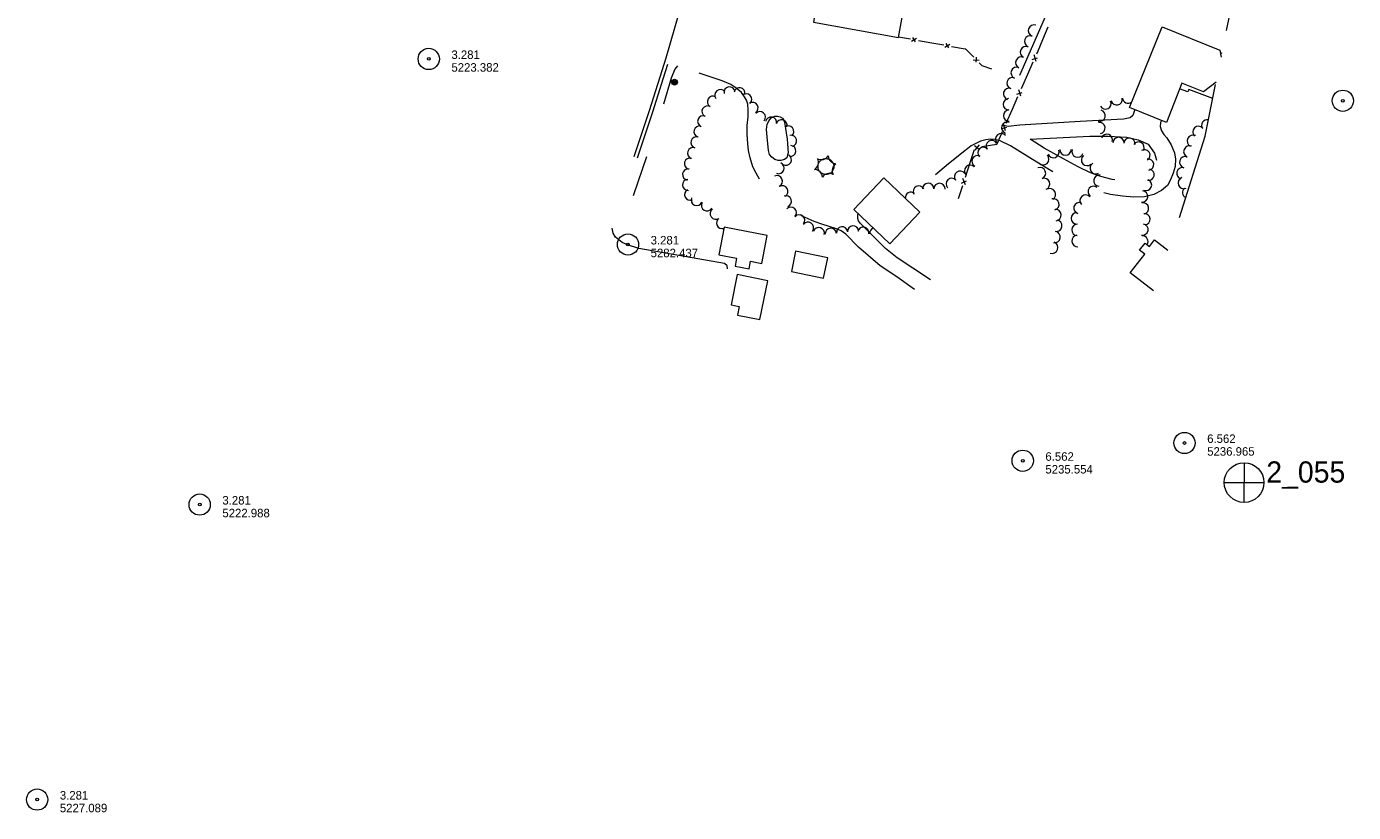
# Model space of a CAD drawing. Header units: feet. Extents: x 191259 to 192824, y 262512 to 264010.
# Tile 1 of 6: x 191259 to 192196, y 262512 to 263066. Entities that reach past the tile are written whole.
import ezdxf

# ---------------------------------------------------------------- set-up
doc = ezdxf.new("R2010")
doc.units = ezdxf.units.FT
doc.header["$MEASUREMENT"] = 0
doc.linetypes.add('DGN Style 3', pattern=[136.13208, 97.2372, -38.89488])
doc.linetypes.add('DGN Style 5', pattern=[68.06604, 29.17116, -38.89488])
for name, color, linetype, lineweight in [('E_DWY', 3, 'DGN Style 3', 0), ('E_LAND_Vegetation', 20, 'Continuous', 0), ('E_MAP_Limits', 20, 'DGN Style 3', 0), ('E_MAP_PassPoints', 43, 'Continuous', 0), ('E_MISCPROP', 43, 'Continuous', 0), ('E_MISCPROP_HvyDash', 251, 'DGN Style 3', 13), ('E_MISCPROP_HvyLine', 251, 'Continuous', 13), ('E_MISCPROP_Railing', 43, 'Continuous', 0), ('E_PATH_Sidewalk', 3, 'DGN Style 5', 0), ('E_RDWY', 43, 'Continuous', 13)]:
    doc.layers.add(name, color=color, linetype=linetype, lineweight=lineweight)
doc.styles.add('Style-IGR_FONT_0', font='IGR_FONT_0.shx')

# ---------------------------------------------------------------- blocks, each defined once
blk = doc.blocks.new('PP')
at = {"layer": 'E_MAP_PassPoints', "color": 43, "linetype": 'Continuous', "lineweight": 0}
for radius in [7.5, 0.96]:
    blk.add_circle((0, 0), radius, dxfattribs=at)
blk = doc.blocks.new('PP_1')
at = {"layer": 'E_MAP_PassPoints', "color": 43, "linetype": 'Continuous', "lineweight": 0}
for radius in [7.5, 0.96]:
    blk.add_circle((0, 0), radius, dxfattribs=at)
blk = doc.blocks.new('PP_4')
at = {"layer": 'E_MAP_PassPoints', "color": 43, "linetype": 'Continuous', "lineweight": 0}
for radius in [7.5, 0.96]:
    blk.add_circle((0, 0), radius, dxfattribs=at)
blk = doc.blocks.new('PP_3')
at = {"layer": 'E_MAP_PassPoints', "color": 43, "linetype": 'Continuous', "lineweight": 0}
for radius in [7.5, 0.96]:
    blk.add_circle((0, 0), radius, dxfattribs=at)
blk = doc.blocks.new('PP_5')
at = {"layer": 'E_MAP_PassPoints', "color": 43, "linetype": 'Continuous', "lineweight": 0}
for radius in [7.5, 0.96]:
    blk.add_circle((0, 0), radius, dxfattribs=at)
blk = doc.blocks.new('PP_6')
at = {"layer": 'E_MAP_PassPoints', "color": 43, "linetype": 'Continuous', "lineweight": 0}
for radius in [7.5, 0.96]:
    blk.add_circle((0, 0), radius, dxfattribs=at)
blk = doc.blocks.new('PHOTOC')
at = {"layer": 'E_MAP_Limits', "color": 3, "linetype": 'Continuous', "lineweight": 0}
for p, q in [((0.12, 14.06), (0.06, -13.8)), ((-13.79, 0.03), (14.12, 0.01))]:
    blk.add_line(p, q, dxfattribs=at)
blk.add_circle((0.17, 0.03), 14, dxfattribs=at)
blk = doc.blocks.new('POLE')
at = {"layer": 'E_MISCPROP', "color": 1, "linetype": 'Continuous', "lineweight": 0}
for centre, radius in [((-0.01, 0.02), 2.02), ((-0.01, 0.03), 1.52), ((0, -0.01), 1.01), ((0, 0), 0.502)]:
    blk.add_circle(centre, radius, dxfattribs=at)
blk = doc.blocks.new('PINEL')
at = {"layer": 'E_LAND_Vegetation', "color": 94, "linetype": 'Continuous', "lineweight": 0}
for centre, start, end in [((-8.14, 7.32), 275.21136, 0.97627), ((-10.4, -3.39), 335.21136, 60.97627), ((2.26, 10.71), 215.21136, 300.97627), ((10.41, 3.41), 155.21137, 240.97628), ((-2.25, -10.7), 35.21137, 120.97628), ((8.15, -7.3), 95.21137, 180.97628)]:
    blk.add_arc(centre, 5.72, start, end, dxfattribs=at)

msp = doc.modelspace()

# ---------------------------------------------------------------- linework, layer by layer
at = {"layer": 'E_DWY', "color": 2, "linetype": 'DGN Style 3', "lineweight": 0, "flags": 128}
for points in [[(192041.5, 263007.51), (192039.9, 263003.36), (192038.14, 263001.81), (192035.74, 263001.15), (192033.3, 263000.89), (192002.9, 262999.25), (191960.16, 262996.46), (191952.02, 262995.61), (191949.78, 262996.07), (191947.21, 262997.03), (191946.76, 262997.4), (191946.54, 262998.2), (191946.28, 262999.41), (192000.29, 263123.57), (192002.56, 263126.82), (192004.89, 263128.16), (192007.3, 263128.68), (192008.37, 263128.59)], [(191885.79, 262880.66), (191873.52, 262889.47), (191861.6, 262897.42), (191846.26, 262910.49), (191837.37, 262919.58), (191834.24, 262921.99), (191830.8, 262923.42), (191820.46, 262926.73), (191815.2, 262928.52), (191806.71, 262932.43), (191802.41, 262935.55), (191799.72, 262938.97), (191797.66, 262941.64), (191794.17, 262944.98), (191789.52, 262947.51), (191782.94, 262951.49), (191779.27, 262955.08), (191776.6, 262958.37), (191774.09, 262962.77), (191771.86, 262967.06), (191769.83, 262973.43), (191768.74, 262978.66), (191768.22, 262983.68), (191767.71, 262989.93), (191767.74, 262996.24), (191768.48, 263002.34), (191768.53, 263007.15), (191768.23, 263011.37), (191767.39, 263014.16), (191765.9, 263016.61), (191763.68, 263019.53), (191759.94, 263022.57), (191756.24, 263025.2), (191750.07, 263027.85), (191718.39, 263038.54), (191714.46, 263039.51), (191711.78, 263039.59)], [(191781.96, 262988.26), (191781.55, 262993.56), (191781.99, 262997.17), (191783.23, 262999.76), (191784.57, 263001.41), (191786.23, 263002.54), (191787.43, 263002.94), (191789.2, 263002.99), (191791.19, 263002.37), (191792.65, 263001.43), (191793.46, 263000.28), (191794.03, 262998.69), (191795.96, 262986.69)], [(192060.14, 262999.9), (192059.58, 262998.55), (192059.35, 262995.51), (192060.34, 262992.59), (192061.98, 262990.02), (192064.01, 262987.63), (192066.98, 262982.73), (192069.35, 262977.08), (192070.1, 262972.5), (192069.81, 262967.4), (192068.39, 262962.59), (192066.44, 262957.59), (192064.47, 262954.1), (192060.32, 262950.51), (192054.86, 262947.62), (192048.3, 262946.11), (192040.8, 262945.75), (192032.78, 262946.42), (192024.15, 262947.72), (192016.71, 262949.42), (192008.61, 262952.14), (191998.17, 262956.4), (191986.49, 262961.91), (191972.17, 262970.43), (191953.58, 262981.93), (191946.48, 262985.58), (191942.68, 262986.56), (191939.65, 262986.66), (191936.13, 262986.29), (191932.4, 262985.22), (191928.74, 262983.47), (191925.89, 262981.94), (191923.47, 262980.18), (191920.56, 262977.82), (191916.64, 262974.67), (191909.94, 262969.18), (191879.81, 262944.45)], [(191795.96, 262986.69), (191796.84, 262976.92), (191795.82, 262973.52), (191794.17, 262972.25), (191791.49, 262971.7), (191789.58, 262971.64), (191787.32, 262972.23), (191785.09, 262973.91), (191783.66, 262975.82), (191782.81, 262978.75), (191781.96, 262988.26)], [(191967.48, 262986.66), (192009.62, 262988.71), (192022.63, 262988.82), (192035.74, 262987.99), (192043.88, 262986.09), (192050.77, 262983.1), (192055.39, 262976.87), (192056.99, 262970.73), (192056.19, 262965.16), (192053.97, 262961.51), (192050.25, 262959.06), (192045.89, 262957.51), (192040.49, 262956.68), (192034.98, 262956.93), (192025.52, 262958.28), (192017.5, 262960.33), (192010.23, 262963), (192001.3, 262967.15)], [(192001.3, 262967.15), (191990.98, 262972.79), (191977.46, 262980.3), (191967.48, 262986.66)], [(191897.1, 262887.46), (191884.68, 262895.56), (191873.77, 262902.93), (191865.54, 262909.61), (191856.71, 262918.16), (191847.68, 262927.23), (191846.38, 262929.15), (191845.96, 262930.61), (191845.95, 262933.35), (191846.15, 262933.94)], [(191753.95, 262895.16), (191753.67, 262897.41), (191751.73, 262898.99), (191691.42, 262909.61), (191683.32, 262912.02), (191679.58, 262913.86), (191674.9, 262917.51), (191673.28, 262920.31), (191672.42, 262923.98)]]:
    msp.add_lwpolyline(points, dxfattribs=at)
at = {"layer": 'E_DWY', "color": 2, "linetype": 'DGN Style 3', "lineweight": 0}
msp.add_circle((191823.39, 262967.4), 5.63, dxfattribs=at)
at = {"layer": 'E_LAND_Vegetation', "color": 94, "linetype": 'Continuous', "lineweight": 0}
for centre, radius, start, end in [((191970.24, 263063.23), 4.01, 70.30738, 250.29206), ((191964.54, 263048.06), 4.01, 65.60354, 245.58821), ((191967.54, 263055.68), 4.01, 70.26446, 250.24914), ((191961.23, 263040.75), 4.01, 65.60354, 245.58821), ((191957.98, 263033.47), 4.01, 67.04635, 247.03103), ((191755.36, 263019.61), 3.95, 9.6768, 189.66148), ((191762.38, 263019.04), 3.95, 348.91533, 168.90001), ((191952.64, 263018.58), 4.01, 72.63228, 252.61695), ((191955.03, 263026.23), 4.01, 72.63228, 252.61695), ((191743.65, 263013.16), 3.95, 61.15206, 241.13674), ((191748.87, 263017.72), 3.95, 37.05401, 217.03869), ((191767.06, 263014.75), 3.95, 312.01031, 131.99499), ((191952.44, 263011.3), 4.01, 91.30943, 271.29411), ((192020.75, 263011.81), 3.98, 205.91763, 25.90231), ((192028.63, 263014.7), 3.98, 192.38743, 12.37211), ((192036.71, 263015.99), 3.98, 185.92536, 306.00253), ((192044.33, 263017.31), 3.98, 191.89298, 194.98211), ((191739.84, 263006.24), 3.95, 61.15206, 241.13674), ((191771.56, 263008.73), 3.95, 302.10523, 122.08991), ((191776.82, 263002.16), 3.95, 318.57624, 138.56092), ((191952.63, 263003.28), 4.01, 91.53119, 271.51586), ((192016.6, 263003.24), 3.98, 255.12603, 75.11071), ((191734.12, 262992.05), 3.95, 74.63258, 254.61726), ((191736.8, 262999.26), 3.95, 68.793, 248.77767), ((191784.68, 262998.37), 3.95, 349.98543, 169.97011), ((191792.07, 262996.46), 3.95, 342.87544, 162.86012), ((191796.84, 262992.03), 3.95, 310.21565, 130.20033), ((191951.41, 262994.73), 4.01, 70.91886, 250.90354), ((192016.45, 262994.58), 3.98, 279.36167, 99.34635), ((192086.4, 262991.69), 4.1, 44.1641, 224.14878), ((192092.61, 262996.29), 4.1, 80.29522, 212.4797), ((191731.98, 262984.35), 3.95, 72.14523, 252.12991), ((191798.75, 262985.5), 3.95, 282.81435, 102.79903), ((191940.42, 262981.78), 4.01, 31.34249, 211.32717), ((191947.12, 262986.71), 4.01, 40.04216, 220.02684), ((192021.66, 262986.25), 3.98, 340.47048, 160.45516), ((192029.92, 262984.02), 3.98, 358.79708, 178.78176), ((192037.65, 262983.48), 3.98, 353.52504, 173.50972), ((192082.47, 262985.49), 4.1, 64.172, 244.15668), ((191729.56, 262976.83), 3.95, 72.14523, 252.12991), ((191798.21, 262978.41), 3.95, 262.57689, 82.56157), ((191934.59, 262976.98), 4.01, 43.33324, 223.31792), ((191983.92, 262977.59), 4.04, 200.46331, 20.44799), ((191992.43, 262979.45), 4.04, 180.54573, 0.53041), ((192001.02, 262977.92), 4.04, 159.36031, 339.34499), ((192044, 262980.76), 3.98, 328.83778, 148.82246), ((192048.21, 262975.3), 3.98, 302.96075, 122.94543), ((192079.97, 262977.86), 4.1, 68.12518, 248.10986), ((191727.38, 262969.3), 3.95, 73.93413, 253.91881), ((191790.01, 262966.24), 3.95, 247.31067, 67.29535), ((191795.12, 262972.2), 3.95, 238.83778, 58.82246), ((191925.21, 262964.34), 4.01, 45.73953, 225.72421), ((191930.36, 262971.16), 4.01, 62.23519, 242.21987), ((191974.44, 262962.66), 4.04, 291.10411, 111.08879), ((191976.72, 262972.6), 4.04, 222.55879, 42.54346), ((192007.73, 262972.02), 4.04, 130.75376, 310.73844), ((192013.83, 262966.15), 4.04, 119.49058, 299.47526), ((192050.8, 262968.75), 3.98, 278.59407, 98.57875), ((192075.01, 262962.55), 4.1, 75.37081, 255.35549), ((192077.09, 262970.48), 4.1, 75.37081, 255.35549), ((191726.12, 262954.38), 3.95, 94.41949, 274.40417), ((191726.17, 262961.75), 3.95, 81.00169, 260.98637), ((191788.78, 262957.05), 3.95, 294.36397, 114.34864), ((191912.16, 262955.11), 4.01, 43.04339, 223.02807), ((191918.12, 262960.1), 4.01, 36.58078, 216.56546), ((191977.36, 262955.11), 4.04, 291.10411, 111.08879), ((192016.46, 262957.48), 4.04, 82.93244, 262.91712), ((192049.33, 262954.33), 3.98, 247.24708, 67.23176), ((192051.14, 262961.61), 3.98, 258.96288, 78.94755), ((192076.04, 262955.83), 4.1, 112.31366, 292.29834), ((191727.46, 262947.53), 3.95, 116.48581, 296.47049), ((191792.59, 262949.91), 3.95, 299.63258, 119.61726), ((191883.37, 262945.25), 4.01, 48.85636, 185.50776), ((191888.96, 262949.81), 4.01, 27.43488, 207.41956), ((191895.58, 262951.6), 4.01, 1.06406, 181.04873), ((191903.52, 262951.55), 4.01, 358.95007, 178.93475), ((191981.44, 262947.78), 4.04, 299.42465, 119.40933), ((192012.39, 262949.5), 4.04, 51.48405, 231.46873), ((192046.61, 262946.27), 3.98, 264.0416, 84.02628), ((192079.19, 262949.11), 4.1, 131.47416, 243.00806), ((191732.14, 262943.77), 3.95, 157.0766, 337.06128), ((191739.36, 262939.97), 3.95, 149.23871, 329.22339), ((191795.1, 262942.83), 3.95, 289.11813, 109.10281), ((191798.66, 262934.81), 3.95, 315.95859, 135.94327), ((191983.93, 262940.67), 4.04, 285.51397, 105.49865), ((192002.34, 262938.02), 4.04, 73.76536, 253.75004), ((192006.68, 262943.31), 4.04, 41.68981, 221.67449), ((192047.22, 262937.78), 3.98, 282.09578, 102.08045), ((191745.6, 262934.05), 3.95, 124.87563, 304.86031), ((191750.09, 262927.52), 3.95, 124.2318, 288.25347), ((191804.6, 262929.42), 3.95, 319.28873, 139.27341), ((191985.45, 262933.15), 4.04, 275.16516, 95.14983), ((191985.95, 262925.58), 4.04, 262.16799, 82.15267), ((192000.44, 262930.8), 4.04, 90.0195, 270.00418), ((192048.2, 262930.08), 3.98, 276.93562, 96.92029), ((191754.97, 262921.89), 3.95, 162.95431, 175.54115), ((191754.97, 262921.89), 3.95, 135.73323, 140.61435), ((191810.69, 262924.18), 3.95, 323.41423, 143.39891), ((191818.34, 262920.45), 3.95, 343.72557, 163.71025), ((191826.85, 262919.91), 3.95, 4.78546, 184.77014), ((191834.81, 262920.91), 3.95, 8.01538, 188.00006), ((191842.54, 262921.58), 3.95, 4.16204, 184.14672), ((191849.76, 262920.72), 3.95, 348.31947, 168.30415), ((191858.14, 262920.23), 3.95, 111.15664, 184.0059), ((191984.79, 262917.64), 4.04, 260.40355, 80.38823), ((192000.88, 262922.66), 4.04, 87.79891, 267.78359), ((192046.83, 262922.91), 3.98, 258.96288, 78.94755), ((191983.06, 262910.16), 4.04, 250.00779, 69.99247), ((192000.92, 262914.85), 4.04, 94.92997, 274.91464), ((192046.74, 262914.54), 3.98, 326.61821, 90.87029)]:
    msp.add_arc(centre, radius, start, end, dxfattribs=at)
at = {"layer": 'E_MAP_Limits', "color": 3, "linetype": 'DGN Style 3', "lineweight": 0, "flags": 128}
msp.add_lwpolyline([(192072.96, 262931.52), (192090.95, 262988.85), (192113.68, 263100.03), (192132.2, 263241.35), (192140.23, 263348.96), (192143.6, 263471.02), (192141.21, 263585.22), (192133.55, 263854.72)], dxfattribs=at)
at = {"layer": 'E_MISCPROP_HvyDash', "color": 230, "linetype": 'DGN Style 3', "lineweight": 13, "flags": 128}
for points in [[(192101.73, 263047.86), (192102.92, 263047.39)], [(192096.35, 263015.25), (192079.52, 263021.7), (192078.73, 263020.11), (192073.01, 263022.27)]]:
    msp.add_lwpolyline(points, dxfattribs=at)
at = {"layer": 'E_MISCPROP_HvyLine', "color": 230, "linetype": 'Continuous', "lineweight": 13, "flags": 128}
for points in [[(191926.95, 263288.16), (191857.63, 263297.14), (191858.3, 263301.18), (191814.14, 263306.75), (191801.54, 263208.81), (191803.8, 263208.22), (191801.8, 263198.42), (191795.22, 263199.79), (191785.69, 263146.31), (191837.05, 263137.38), (191835.12, 263126.9), (191825.65, 263128.39), (191814.66, 263069.13), (191874.58, 263058.35), (191885.36, 263118.27), (191883.99, 263118.26), (191894.89, 263179.7), (191906.14, 263178.26), (191908.6, 263195.51), (191914.99, 263194.67)], [(191842.97, 262936.95), (191864.16, 262959.29), (191889.64, 262935.14), (191868.45, 262912.79)], [(191781.81, 262918.72), (191751.47, 262924.49), (191747.77, 262905.01), (191760.38, 262902.62), (191759.34, 262897.13), (191769.18, 262895.26), (191770.18, 262900.54), (191778.07, 262899.05)], [(191824.69, 262903.02), (191802.01, 262907.66), (191799.07, 262893.29), (191821.75, 262888.65)], [(191782.37, 262886.85), (191760.81, 262891.19), (191756.51, 262869.84), (191762.23, 262868.69), (191761.01, 262862.61), (191776.85, 262859.42)]]:
    msp.add_lwpolyline(points, close=True, dxfattribs=at)
for points in [[(192098.71, 263026.79), (192089.94, 263020.06), (192074.52, 263026.11), (192063.67, 262998.46), (192037.56, 263009.12), (192060.78, 263066.01), (192101.45, 263049.41), (192102.33, 263044.5)], [(192054.54, 262879.66), (192038.18, 262892.28), (192048.36, 262905.48), (192044.76, 262908.26), (192048.71, 262913.39), (192051.82, 262910.99), (192055.36, 262915.58), (192064.73, 262908.35)]]:
    msp.add_lwpolyline(points, dxfattribs=at)
at = {"layer": 'E_MISCPROP_Railing', "color": 43, "linetype": 'Continuous', "lineweight": 0}
for p, q in [((191883.79, 263055.74), (191887.41, 263057.91)), ((191884.42, 263058.45), (191886.3, 263055.35)), ((191907.28, 263051.51), (191910.9, 263053.68)), ((191907.91, 263054.22), (191909.79, 263051.12)), ((191927.33, 263042.72), (191931.55, 263042.39)), ((191929.42, 263044.56), (191929.16, 263040.94)), ((191968.87, 263042.94), (191972.75, 263044.17)), ((191971.66, 263041.53), (191970.25, 263046.06)), ((191958.06, 263018.42), (191961.93, 263019.65)), ((191960.84, 263017.02), (191959.43, 263021.55)), ((191947.24, 262993.91), (191951.12, 262995.14)), ((191950.02, 262992.51), (191948.62, 262997.03)), ((191928.31, 262982.1), (191931.46, 262979.53)), ((191928.66, 262979), (191931.67, 262982.66)), ((191918.96, 262955.58), (191922.69, 262957.2)), ((191921.88, 262954.46), (191920.01, 262958.82))]:
    msp.add_line(p, q, dxfattribs=at)
at = {"layer": 'E_MISCPROP_Railing', "color": 43, "linetype": 'Continuous', "lineweight": 0, "flags": 128}
for points in [[(191976.47, 263057.01), (191980.16, 263065.84)], [(191874.68, 263058.9), (191883.08, 263057.38)], [(191888.62, 263056.38), (191898.17, 263054.66)], [(191898.17, 263054.66), (191906.56, 263053.15)], [(191912.11, 263052.15), (191921.66, 263050.44)], [(191972.23, 263046.98), (191973.08, 263048.9), (191976.47, 263057.01)], [(191921.66, 263050.44), (191921.87, 263050.4), (191927.7, 263044.47)], [(191931.65, 263040.45), (191933.37, 263038.71), (191940.2, 263036.26)], [(191961.42, 263022.46), (191965.81, 263032.42)], [(191965.81, 263032.42), (191969.68, 263041.19)], [(191955, 263007.91), (191958.86, 263016.67)], [(191950.6, 262997.95), (191955, 263007.91)], [(191944.18, 262983.4), (191948.04, 262992.16)], [(191925.25, 262970.29), (191928.2, 262979.4)], [(191933.53, 262981.5), (191944.11, 262983.26), (191944.18, 262983.4)], [(191921.89, 262959.94), (191925.25, 262970.29)], [(191916.99, 262944.81), (191919.94, 262953.91)]]:
    msp.add_lwpolyline(points, dxfattribs=at)
at = {"layer": 'E_PATH_Sidewalk', "color": 2, "linetype": 'DGN Style 5', "lineweight": 0, "flags": 128}
msp.add_lwpolyline([(191718.7, 263038.44), (191716.73, 263036.11), (191714.17, 263029.75), (191707.97, 263008.89), (191698.19, 262978.33), (191687.61, 262947.49), (191675.53, 262917.02)], dxfattribs=at)
at = {"layer": 'E_RDWY', "color": 30, "linetype": 'Continuous', "lineweight": 13, "flags": 128}
for points in [[(191688.05, 262974.38), (191698.94, 263006.84), (191706.44, 263030.66), (191710.52, 263044.01), (191719.77, 263075.82)], [(191690.42, 262973.58), (191701.31, 263006.07), (191708.83, 263029.92), (191711.78, 263039.59)]]:
    msp.add_lwpolyline(points, dxfattribs=at)

# ---------------------------------------------------------------- block references
at = {"layer": 'E_LAND_Vegetation', "color": 94, "linetype": 'Continuous', "lineweight": 0, "xscale": 0.999999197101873, "yscale": 0.999999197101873, "zscale": 0.999999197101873, "rotation": 86.790526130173}
msp.add_blockref('PINEL', (191822.93, 262967.37), dxfattribs=at)
at = {"layer": 'E_MAP_Limits', "color": 3, "linetype": 'Continuous', "lineweight": 0, "xscale": 1.00000025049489, "yscale": 1.00000025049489, "zscale": 1.00000025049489, "rotation": 0.04055431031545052}
msp.add_blockref('PHOTOC', (192118.36, 262744.38), dxfattribs=at)
at = {"layer": 'E_MAP_PassPoints', "color": 43, "linetype": 'Continuous', "lineweight": 0}
for name, p, xscale, yscale, zscale, rotation in [('PP_6', (191543.05, 263043.26), 1.00000025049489, 1.00000025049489, 1.00000025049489, 0.04055431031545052), ('PP_4', (192188.22, 263013.76), 1.00000025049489, 1.00000025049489, 1.00000025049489, 0.04055431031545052), ('PP_1', (191683.66, 262912.38), 1.00000025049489, 1.00000025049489, 1.00000025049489, 0.04055431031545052), ('PP_4', (192076.47, 262772.36), 1.00000025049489, 1.00000025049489, 1.00000025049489, 0.04055431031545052), ('PP_3', (191962.29, 262759.79), 1.00000025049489, 1.00000025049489, 1.00000025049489, 0.04055431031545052), ('PP', (191381.39, 262728.92), 1.000000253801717, 1.000000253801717, 1.000000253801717, 0.04082111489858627), ('PP_5', (191266.67, 262520.82), 1.000000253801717, 1.000000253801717, 1.000000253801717, 0.04082111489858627)]:
    msp.add_blockref(name, p, dxfattribs=dict(at, xscale=xscale, yscale=yscale, zscale=zscale, rotation=rotation))
at = {"layer": 'E_MISCPROP', "color": 1, "linetype": 'Continuous', "lineweight": 0, "xscale": 1.000000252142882, "yscale": 1.000000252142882, "zscale": 1.000000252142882, "rotation": 91.2855726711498}
msp.add_blockref('POLE', (191716.52, 263026.91), dxfattribs=at)

# ---------------------------------------------------------------- texts
at = {"layer": 'E_MAP_Limits', "color": 3, "linetype": 'Continuous', "lineweight": 0, "style": 'Style-IGR_FONT_0'}
msp.add_text('2_055', height=15, rotation=0.04068, dxfattribs=at).set_placement((192134.18, 262744.36))
at = {"layer": 'E_MAP_PassPoints', "color": 43, "linetype": 'Continuous', "lineweight": 0, "style": 'Style-IGR_FONT_0'}
for s, rotation, p in [('3.281', 0.04069, (191559.04, 263043.27)), ('5223.382', 0.04069, (191559.05, 263034.27)), ('3.281', 0.04068, (191699.66, 262912.39)), ('5282.437', 0.04068, (191699.67, 262903.39)), ('6.562', 0.04068, (192092.47, 262772.38)), ('6.562', 0.04068, (191978.29, 262759.8)), ('5236.965', 0.04068, (192092.48, 262763.38)), ('5235.554', 0.04068, (191978.29, 262750.8)), ('3.281', 0.04069, (191397.39, 262728.93)), ('5222.988', 0.04069, (191397.39, 262719.93)), ('3.281', 0.04069, (191282.67, 262520.83)), ('5227.089', 0.04069, (191282.68, 262511.83))]:
    msp.add_text(s, height=6, rotation=rotation, dxfattribs=at).set_placement(p)

doc.saveas('drawing.dxf')
